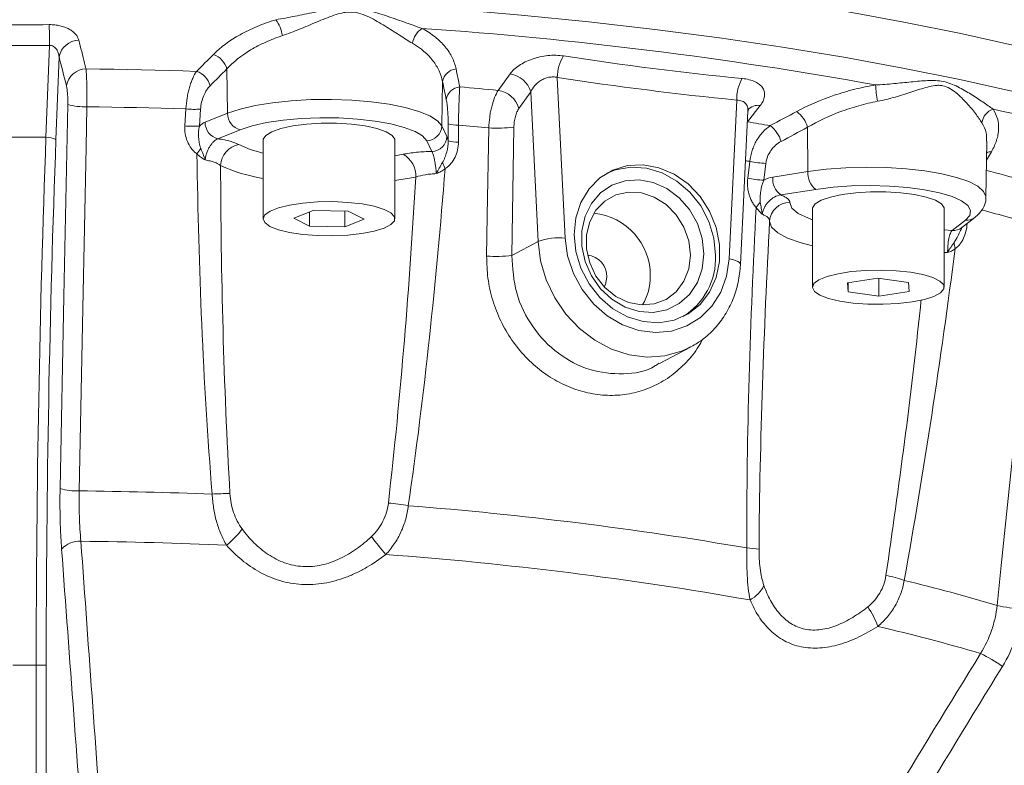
# Model space of a CAD drawing. Header units: millimetres. Extents: x 68 to 359, y -273 to 657.
# Tile 7 of 13: x 213 to 310, y 8 to 81. Entities that reach past the tile are written whole.
import ezdxf

# ---------------------------------------------------------------- set-up
doc = ezdxf.new("R2010")
doc.units = ezdxf.units.MM

msp = doc.modelspace()

# ---------------------------------------------------------------- linework, layer by layer
at = {"color": 7, "linetype": 'Continuous', "lineweight": 15}
for p, q in [((215.477, 69.629), (215.816, 78.669)), ((216.767, 77.562), (216.461, 69.421)), ((233.298, 76.358), (233.363, 72.004)), ((260.047, 74.249), (261.215, 75.872)), ((254.56, 75.102), (254.482, 70.757)), ((265.866, 75.527), (266.633, 59.715)), ((263.247, 74.097), (262.079, 72.474)), ((263.961, 59.375), (263.247, 74.097)), ((282.789, 57.676), (283.555, 73.294)), ((229.156, 70.757), (229.272, 72.424)), ((230.711, 72.406), (230.593, 70.739)), ((231.157, 71.12), (233.363, 72.004)), ((283.91, 57.112), (284.65, 72.205)), ((255.114, 69.29), (255.111, 70.965)), ((256.12, 70.838), (256.123, 69.164)), ((234.623, 70.37), (232.417, 69.486)), ((254.482, 70.757), (254.987, 69.712)), ((261.587, 70.634), (261.38, 58.006)), ((290.524, 70.619), (290.565, 66.259)), ((215.477, 69.629), (211.236, 69.629)), ((236.863, 69.342), (236.863, 61.614)), ((249.863, 61.614), (249.863, 69.342)), ((253.499, 68.241), (252.994, 69.285)), ((308.1, 63.7), (308.201, 69.258)), ((284.624, 65.612), (284.832, 67.26)), ((286.413, 67.063), (286.205, 65.415)), ((287.095, 65.711), (290.565, 66.259)), ((291.347, 64.505), (287.877, 63.956)), ((241.811, 62.416), (239.905, 61.667)), ((241.456, 62.277), (241.456, 60.866)), ((245.269, 62.363), (241.811, 62.416)), ((244.914, 62.368), (244.914, 60.813)), ((246.821, 61.561), (245.269, 62.363)), ((290.997, 62.597), (290.997, 54.869)), ((303.997, 54.869), (303.997, 62.597)), ((239.905, 61.667), (241.456, 60.866)), ((244.914, 60.813), (246.821, 61.561)), ((304.783, 60.466), (306.079, 61.464)), ((305.699, 60.727), (306.994, 61.724)), ((241.456, 60.866), (244.914, 60.813)), ((261.38, 58.006), (263.961, 59.375)), ((297.443, 55.766), (294.47, 55.305)), ((294.47, 55.305), (294.524, 54.409)), ((294.524, 55.314), (294.524, 54.409)), ((300.469, 55.33), (297.443, 55.766)), ((297.551, 55.75), (297.551, 53.973)), ((300.524, 54.433), (300.469, 55.33)), ((294.524, 54.409), (297.551, 53.973)), ((297.551, 53.973), (300.524, 54.433)), ((275.933, 47.346), (278.99, 48.969)), ((278.99, 48.969), (278.637, 48.791)), ((214.516, 17.651), (212.194, 17.651)), ((214.51, -184.534), (214.516, 17.651)), ((215.501, 17.651), (214.516, 17.651)), ((215.501, 17.651), (215.494, -184.534))]:
    msp.add_line(p, q, dxfattribs=at)
at = {"color": 8, "linetype": 'Continuous', "lineweight": 15}
for p, q in [((285.856, 72.762), (284.599, 71.159)), ((249.863, 67.803), (250.674, 67.956)), ((308.642, 68.216), (308.167, 67.394)), ((306.251, 61.152), (306.25, 61.148)), ((303.997, 60.517), (304.783, 60.466))]:
    msp.add_line(p, q, dxfattribs=at)
at = {"color": 7, "linetype": 'Continuous', "lineweight": 15, "flags": 128}
for points in [[(206.199, 88.344), (213.339, 88.389), (220.478, 88.344), (227.6, 88.208), (234.688, 87.982), (241.724, 87.666), (248.692, 87.261), (255.575, 86.768), (262.356, 86.188), (269.019, 85.523), (275.548, 84.774), (281.927, 83.943), (288.141, 83.032), (294.174, 82.043), (300.013, 80.978), (305.643, 79.841), (311.051, 78.634)], [(215.804, 80.723), (215.805, 80.538), (215.806, 80.323), (215.807, 80.081), (215.809, 79.817), (215.81, 79.539), (215.812, 79.25), (215.814, 78.958), (215.816, 78.669)], [(219.422, 76.367), (220.788, 76.349), (222.154, 76.328), (223.518, 76.303), (224.882, 76.275), (226.244, 76.243), (227.605, 76.207), (228.965, 76.168), (230.323, 76.125)], [(216.867, 35.045), (217.25, 53.953), (217.441, 63.408), (217.632, 72.862)], [(233.363, 72.004), (234.596, 72.415), (236.086, 72.764), (237.787, 73.04), (239.648, 73.236), (241.612, 73.346), (243.62, 73.365), (245.61, 73.294), (247.522, 73.135), (249.299, 72.892), (250.885, 72.573), (252.233, 72.187), (253.302, 71.747), (254.059, 71.265), (254.482, 70.757)], [(219.51, 72.636), (219.43, 68.663), (219.112, 52.77), (218.752, 34.819)], [(219.51, 72.636), (220.733, 72.62), (221.956, 72.601), (223.178, 72.578), (224.399, 72.553), (225.619, 72.526), (226.838, 72.495), (228.056, 72.461), (229.272, 72.424)], [(252.994, 69.285), (252.585, 69.76), (251.841, 70.208), (250.787, 70.611), (249.46, 70.956), (247.908, 71.232), (246.184, 71.427), (244.349, 71.535), (242.469, 71.553), (240.609, 71.479), (238.834, 71.317), (237.208, 71.072), (235.788, 70.753), (234.623, 70.37)], [(249.863, 69.342), (249.852, 69.44), (249.59, 69.824), (248.992, 70.183), (248.091, 70.496), (246.935, 70.747), (245.586, 70.923), (244.117, 71.013), (242.608, 71.013), (241.14, 70.923), (239.791, 70.747), (238.635, 70.496), (237.734, 70.183), (237.136, 69.824), (236.874, 69.44), (236.863, 69.342)], [(258.896, 57.937), (258.963, 61.912), (259.109, 70.565)], [(267.52, 60.058), (267.689, 58.376), (268.185, 56.73), (268.987, 55.197), (270.056, 53.848), (271.343, 52.748), (272.787, 51.947), (274.322, 51.483), (275.874, 51.378), (277.372, 51.636), (278.746, 52.245), (279.931, 53.177), (280.872, 54.389), (281.525, 55.823), (281.859, 57.413), (281.859, 59.084), (281.525, 60.758), (280.872, 62.357), (279.931, 63.806), (278.746, 65.037), (277.372, 65.993), (275.874, 66.629), (274.322, 66.916), (272.787, 66.839), (271.343, 66.403), (270.056, 65.628), (268.987, 64.549), (268.185, 63.219), (267.689, 61.698), (267.52, 60.058)], [(270.744, 66.096), (271.611, 66.432), (273.109, 66.69), (274.662, 66.585), (276.196, 66.121), (277.64, 65.32), (278.927, 64.22), (279.997, 62.872), (280.798, 61.339), (281.295, 59.693), (281.463, 58.01)], [(280.312, 58.155), (280.15, 56.679), (279.67, 55.323), (278.899, 54.161), (277.879, 53.256), (276.665, 52.656), (275.321, 52.393), (273.921, 52.482), (272.54, 52.918), (271.252, 53.678), (270.128, 54.72), (269.226, 55.988), (268.597, 57.414), (268.273, 58.922), (268.273, 60.429), (268.597, 61.854), (269.226, 63.122), (270.128, 64.162), (271.252, 64.92), (272.54, 65.355), (273.921, 65.442), (275.321, 65.178), (276.665, 64.576), (277.879, 63.669), (278.899, 62.506), (279.67, 61.15), (280.15, 59.673), (280.312, 58.155)], [(278.975, 58.036), (278.814, 56.683), (278.339, 55.455), (277.582, 54.43), (276.589, 53.672), (275.423, 53.23), (274.157, 53.13), (272.871, 53.38), (271.645, 53.962), (270.557, 54.842), (269.675, 55.963), (269.054, 57.255), (268.733, 58.637), (268.733, 60.022), (269.054, 61.322), (269.675, 62.458), (270.557, 63.356), (271.645, 63.961), (272.871, 64.234), (274.157, 64.159), (275.423, 63.739), (276.589, 63.002), (277.582, 61.994), (278.339, 60.778), (278.814, 59.431), (278.975, 58.036)], [(303.997, 62.597), (303.986, 62.694), (303.724, 63.079), (303.126, 63.438), (302.225, 63.751), (301.069, 64.002), (299.72, 64.177), (298.251, 64.268), (296.742, 64.268), (295.274, 64.177), (293.925, 64.002), (292.769, 63.751), (291.868, 63.438), (291.27, 63.079), (291.008, 62.694), (290.997, 62.597)], [(306.079, 61.464), (306.508, 61.938), (306.587, 62.425), (306.314, 62.907), (305.698, 63.367), (304.76, 63.789), (303.534, 64.158), (302.063, 64.462), (300.398, 64.689), (298.599, 64.832), (296.729, 64.885), (294.853, 64.847), (293.037, 64.718), (291.347, 64.505)], [(243.747, 63.294), (242.24, 63.271), (240.794, 63.16), (239.486, 62.965), (238.388, 62.697), (237.557, 62.371), (237.039, 62.004), (236.863, 61.616), (237.037, 61.228), (237.551, 60.861), (238.379, 60.534), (239.476, 60.266), (240.782, 60.07), (242.228, 59.958), (243.734, 59.935), (245.221, 60.002), (246.607, 60.157), (247.819, 60.39), (248.79, 60.689), (249.469, 61.037), (249.818, 61.417), (249.82, 61.808), (249.473, 62.188), (248.797, 62.537), (247.828, 62.837), (246.618, 63.07), (245.233, 63.226), (243.747, 63.294)], [(309.203, 23.541), (309.614, 27.473), (311.255, 43.201), (313.109, 60.966)], [(266.633, 59.715), (266.883, 57.947), (267.453, 56.228), (268.319, 54.629), (269.447, 53.214), (270.789, 52.042), (272.292, 51.16), (273.893, 50.605), (275.528, 50.398), (277.13, 50.55), (278.633, 51.052), (279.975, 51.885), (281.102, 53.015), (281.969, 54.396), (282.539, 55.971), (282.789, 57.676)], [(300.658, 56.339), (299.263, 56.488), (297.773, 56.55), (296.268, 56.521), (294.829, 56.403), (293.534, 56.203), (292.453, 55.93), (291.643, 55.601), (291.149, 55.232), (290.998, 54.843), (291.196, 54.456), (291.735, 54.091), (292.583, 53.768), (293.697, 53.504), (295.016, 53.314), (296.468, 53.208), (297.976, 53.191), (299.458, 53.265), (300.834, 53.426), (302.031, 53.664), (302.983, 53.967), (303.639, 54.319), (303.964, 54.7), (303.94, 55.091), (303.569, 55.469), (302.871, 55.816), (301.883, 56.111), (300.658, 56.339)], [(270.745, 55.865), (270.608, 55.143), (270.492, 54.909)]]:
    msp.add_lwpolyline(points, dxfattribs=at)
at = {"color": 8, "linetype": 'Continuous', "lineweight": 15, "flags": 128}
for points in [[(206.207, 83.809), (213.339, 83.854), (220.47, 83.809), (227.584, 83.673), (234.664, 83.447), (241.693, 83.131), (248.653, 82.727), (255.528, 82.234), (262.302, 81.655), (268.957, 80.991), (275.479, 80.242), (281.85, 79.412), (288.057, 78.502), (294.084, 77.514), (299.916, 76.451), (305.54, 75.315), (310.942, 74.109)], [(234.485, 68.912), (235.585, 68.444), (236.863, 68.08)], [(290.565, 66.259), (292.364, 66.491), (294.291, 66.638), (296.287, 66.696), (298.293, 66.664), (300.246, 66.542), (302.087, 66.334), (303.761, 66.046), (305.217, 65.688), (306.41, 65.269), (307.304, 64.804), (307.872, 64.305), (308.097, 63.788), (308.1, 63.707)], [(251.922, 65.722), (250.035, 65.398), (249.863, 65.374)], [(288.778, 63.206), (288.985, 62.661), (289.606, 62.138), (290.617, 61.657), (290.997, 61.521)], [(290.997, 58.936), (289.889, 59.226), (288.559, 59.7), (287.579, 60.228), (286.98, 60.793), (286.781, 61.377)], [(278.637, 48.791), (278.104, 48.563), (276.452, 48.109), (274.716, 47.991), (272.952, 48.214), (271.216, 48.77), (269.564, 49.641), (268.047, 50.8), (266.715, 52.211), (265.609, 53.827), (264.765, 55.598), (264.21, 57.467), (263.961, 59.375)], [(282.789, 57.676), (283.122, 57.603), (283.409, 57.515), (283.638, 57.415), (283.801, 57.308), (283.892, 57.196), (283.91, 57.112)]]:
    msp.add_lwpolyline(points, dxfattribs=at)
at = {"color": 7, "linetype": 'Continuous', "lineweight": 15}
for centre, radius, start, end in [((276.741, -67.198), 154.879, 66.02545, 78.0216), ((234.921, 78.986), 3.907, 9.68099, 34.68756), ((253.706, 78.556), 2.137, 122.56003, 171.13096), ((223.925, -331.364), 412.716, 79.76843, 86.02208), ((218.792, 77.132), 2.07, 92.26258, 168.00246), ((231.35, 75.861), 2.01, 14.32008, 72.08343), ((269.743, 75.54), 3.877, 147.14469, 180.19571), ((219.508, 74.299), 2.07, 92.37179, 168.02588), ((229.7, 74.215), 2.009, 14.25837, 71.94409), ((256.028, 74.882), 1.484, 95.33859, 171.48371), ((260.843, 73.395), 2.505, 16.28983, 81.4527), ((287.254, 73.494), 3.704, 148.65654, 183.1043), ((306.219, 75.023), 8.987, 181.49806, 191.88147), ((256.391, 73.117), 1.484, 95.50444, 171.53469), ((217.928, -368.027), 444.276, 84.55999, 85.05185), ((259.674, 71.771), 2.505, 16.28794, 81.42838), ((219.297, 78.777), 6.145, 254.28697, 271.9914), ((230.096, 80.619), 8.236, 264.26254, 274.2802), ((235.026, 71.983), 1.662, 179.26969, 255.98935), ((287.627, 69.78), 3.016, 16.15676, 52.59811), ((309.322, 70.86), 1.628, 108.72446, 173.26299), ((276.744, -79.021), 154.778, 65.99156, 78.04689), ((232.82, 71.099), 1.662, 179.26969, 255.98935), ((255.995, 73.935), 3.099, 253.42096, 272.31799), ((217.941, -362.168), 434.686, 84.56551, 84.9611), ((232.688, -252.399), 327.686, 80.4855, 80.88616), ((229.978, 78.951), 8.235, 264.26617, 274.27802), ((252.955, 70.812), 1.527, 271.43824, 357.93215), ((260.008, 82.717), 12.185, 265.76854, 277.44331), ((285.016, 68.387), 3.016, 16.09581, 52.47849), ((215.593, 67.745), 1.887, 62.60998, 93.5417), ((234.849, 66.777), 2.166, 99.65828, 177.84779), ((253.461, 69.768), 1.527, 271.43824, 357.93215), ((255.998, 72.259), 3.097, 253.42088, 272.31424), ((258.038, 49.65), 33.216, 145.32824, 146.46602), ((249.502, 65.835), 2.423, 357.3074, 61.0817), ((258.447, 68.5), 4.129, 199.26554, 208.1108), ((286.655, 75.462), 8.402, 257.46937, 268.35406), ((292.558, 66.096), 2, 175.31648, 232.72362), ((286.446, 73.816), 8.404, 257.47466, 268.3512), ((289.088, 65.547), 2, 175.31648, 232.72362), ((288.531, 60.631), 3.723, 135.62778, 145.59861), ((288.746, 61.237), 1.97, 89.05898, 175.92736), ((268.874, 56.024), 6.156, 359.24582, 84.47731), ((266.042, 53.685), 6.059, 84.40416, 110.08927), ((306.787, 59.255), 1.809, 178.87431, 198.30328), ((259.802, 70.119), 12.215, 265.74859, 277.42578), ((268.61, 55.911), 2.135, 358.77311, 83.99804), ((274.669, 57.757), 6.798, 301.67622, 2.13111), ((269.786, 55.868), 5.245, 328.47285, 0.81582), ((218.536, 40.988), 6.174, 254.31775, 272.01095), ((213.432, -449.471), 484.318, 87.81999, 89.37058), ((233.261, 14.642), 19.905, 88.99571, 94.05134), ((247.585, 14.22), 19.471, 79.36049, 85.20379), ((222.773, -330.48), 364.943, 80.2549, 85.53561), ((228.948, 35.157), 7.135, 307.22876, 325.11538), ((279.818, 54.417), 40.269, 216.7499, 219.96961), ((218.778, 27.459), 2.402, 86.73441, 137.18772), ((213.455, -445.854), 475.743, 87.61355, 89.34244), ((284.346, 21.663), 7.537, 79.33097, 88.48344), ((222.58, -329.343), 358.863, 80.00558, 85.78493), ((296.317, 15.875), 10.787, 69.79824, 79.66082), ((283.244, 26.984), 3.329, 299.07096, 333.59469), ((257.446, -151.11), 182.159, 73.49299, 76.47659), ((289.176, 18.402), 8.823, 20.39432, 34.44566), ((311.831, 34.279), 11.055, 256.24862, 269.12166), ((255.771, -156.845), 183.127, 73.57059, 76.84562), ((301.064, 5.288), 14.999, 54.72514, 64.31512)]:
    msp.add_arc(centre, radius, start, end, dxfattribs=at)
at = {"color": 8, "linetype": 'Continuous', "lineweight": 15}
for centre, radius, start, end in [((285.627, 71.484), 1.299, 79.82858, 140.17143), ((308.68, 66.922), 1.295, 91.6869, 112.71321), ((232.523, -248.606), 320.168, 80.59686, 80.67317), ((239.06, 80.329), 14.904, 244.66985, 261.52027), ((261.796, -116.272), 188.423, 73.53729, 75.75887), ((261.976, -112.397), 180.747, 73.56651, 75.34502), ((306.204, 62.762), 1.304, 264.49043, 307.3261), ((304.909, 61.764), 1.304, 264.49073, 307.28977)]:
    msp.add_arc(centre, radius, start, end, dxfattribs=at)
at = {"color": 7, "linetype": 'Continuous', "lineweight": 15}
for centre, major_axis, ratio in [((258.392, 17.649), (0.008, 250), 0.175501), ((259.376, 17.649), (0.008, 249), 0.176207)]:
    msp.add_ellipse(centre, major_axis=major_axis, ratio=ratio, start_param=1.361357, end_param=1.570796, dxfattribs=at)
for points, knots in [([(238.134, 81.209), (238.763, 81.311), (239.39, 81.431), (240.645, 81.679), (241.274, 81.809), (242.526, 82.058), (243.148, 82.178), (244.083, 82.314), (244.395, 82.352), (245.023, 82.396), (245.339, 82.402), (246.278, 82.347), (246.896, 82.215), (248.094, 81.888), (248.679, 81.697), (249.829, 81.306), (250.394, 81.105), (251.497, 80.716), (252.034, 80.528), (252.556, 80.357)], [0, 0, 0, 0, 0.125, 0.125, 0.25, 0.25, 0.375, 0.375, 0.4375, 0.4375, 0.5, 0.5, 0.625, 0.625, 0.75, 0.75, 0.875, 0.875, 1, 1, 1, 1]), ([(251.594, 78.885), (251.183, 79.128), (250.752, 79.403), (249.844, 79.983), (249.367, 80.29), (248.385, 80.891), (247.879, 81.19), (247.073, 81.579), (246.796, 81.7), (246.218, 81.886), (245.923, 81.948), (245.47, 81.971), (245.317, 81.967), (245.011, 81.939), (244.861, 81.915), (244.417, 81.824), (244.129, 81.737), (243.272, 81.446), (242.711, 81.212), (241.863, 80.856), (241.579, 80.735), (241.014, 80.498), (240.733, 80.381), (239.892, 80.041), (239.333, 79.826), (238.772, 79.643)], [0, 0, 0, 0, 0.125, 0.125, 0.25, 0.25, 0.375, 0.375, 0.4375, 0.4375, 0.5, 0.5, 0.53125, 0.53125, 0.5625, 0.5625, 0.625, 0.625, 0.75, 0.75, 0.8125, 0.8125, 0.875, 0.875, 1, 1, 1, 1]), ([(215.804, 80.723), (215.986, 80.724), (216.165, 80.715), (216.516, 80.677), (216.691, 80.648), (217.025, 80.572), (217.183, 80.525), (217.484, 80.414), (217.627, 80.35), (217.886, 80.209), (218.004, 80.133), (218.217, 79.968), (218.311, 79.879), (218.551, 79.605), (218.658, 79.406), (218.71, 79.201)], [0, 0, 0, 0, 0.125, 0.125, 0.25, 0.25, 0.375, 0.375, 0.5, 0.5, 0.625, 0.625, 0.75, 0.75, 1, 1, 1, 1]), ([(231.968, 77.773), (232.69, 78.497), (233.571, 79.151), (234.876, 79.882), (235.148, 80.024), (235.705, 80.294), (235.991, 80.423), (236.871, 80.792), (237.487, 81.013), (238.134, 81.209)], [0, 0, 0, 0, 0.5, 0.5, 0.625, 0.625, 0.75, 0.75, 1, 1, 1, 1]), ([(238.772, 79.643), (238.196, 79.454), (237.647, 79.241), (236.865, 78.887), (236.611, 78.763), (236.116, 78.504), (235.874, 78.368), (234.716, 77.67), (233.936, 77.046), (233.298, 76.358)], [0, 0, 0, 0, 0.25, 0.25, 0.375, 0.375, 0.5, 0.5, 1, 1, 1, 1]), ([(252.556, 80.357), (253.026, 80.095), (253.447, 79.813), (254.196, 79.211), (254.525, 78.891), (254.948, 78.381), (255.077, 78.206), (255.308, 77.852), (255.411, 77.672), (255.681, 77.124), (255.811, 76.748), (255.889, 76.36)], [0, 0, 0, 0, 0.25, 0.25, 0.5, 0.5, 0.625, 0.625, 0.75, 0.75, 1, 1, 1, 1]), ([(216.767, 77.562), (216.755, 77.692), (216.731, 77.821), (216.652, 78.069), (216.597, 78.19), (216.447, 78.407), (216.351, 78.506), (216.108, 78.646), (215.962, 78.682), (215.816, 78.669)], [0, 0, 0, 0, 0.25, 0.25, 0.5, 0.5, 0.75, 0.75, 1, 1, 1, 1]), ([(218.71, 79.201), (218.9, 78.446), (219.089, 77.691), (219.279, 76.937), (219.327, 76.747), (219.374, 76.557), (219.422, 76.367)], [0, 0, 0, 0, 0.004, 0.004, 0.004, 0.005007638, 0.005007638, 0.005007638, 0.005007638]), ([(254.56, 75.102), (254.489, 75.469), (254.375, 75.825), (254.135, 76.344), (254.044, 76.514), (253.839, 76.849), (253.724, 77.015), (253.097, 77.819), (252.434, 78.39), (251.594, 78.885)], [0, 0, 0, 0, 0.25, 0.25, 0.375, 0.375, 0.5, 0.5, 1, 1, 1, 1]), ([(261.215, 75.872), (261.322, 76.021), (261.448, 76.164), (261.742, 76.439), (261.91, 76.573), (262.282, 76.824), (262.483, 76.941), (262.916, 77.153), (263.151, 77.251), (263.638, 77.42), (263.89, 77.49), (264.408, 77.604), (264.677, 77.647), (265.206, 77.701), (265.469, 77.712), (265.99, 77.702), (266.244, 77.68), (266.487, 77.643)], [0, 0, 0, 0, 0.125, 0.125, 0.25, 0.25, 0.375, 0.375, 0.5, 0.5, 0.625, 0.625, 0.75, 0.75, 0.875, 0.875, 1, 1, 1, 1]), ([(219.422, 76.367), (219.44, 76.16), (219.456, 75.919), (219.476, 75.506), (219.483, 75.359), (219.493, 75.055), (219.498, 74.898), (219.509, 74.411), (219.514, 74.061), (219.517, 73.356), (219.515, 72.995), (219.51, 72.636)], [0, 0, 0, 0, 0.25, 0.25, 0.375, 0.375, 0.5, 0.5, 0.75, 0.75, 1, 1, 1, 1]), ([(229.272, 72.424), (229.291, 72.788), (229.329, 73.148), (229.416, 73.682), (229.45, 73.859), (229.526, 74.201), (229.568, 74.367), (229.66, 74.69), (229.711, 74.847), (229.818, 75.146), (229.874, 75.287), (230.053, 75.688), (230.184, 75.927), (230.323, 76.125)], [0, 0, 0, 0, 0.25, 0.25, 0.375, 0.375, 0.5, 0.5, 0.625, 0.625, 0.75, 0.75, 1, 1, 1, 1]), ([(217.632, 72.862), (217.636, 73.042), (217.635, 73.224), (217.625, 73.578), (217.616, 73.753), (217.59, 74.078), (217.573, 74.232), (217.532, 74.506), (217.509, 74.626), (217.483, 74.729)], [0, 0, 0, 0, 0.25, 0.25, 0.5, 0.5, 0.75, 0.75, 1, 1, 1, 1]), ([(231.647, 74.71), (231.527, 74.591), (231.412, 74.447), (231.203, 74.121), (231.106, 73.936), (230.939, 73.536), (230.869, 73.32), (230.762, 72.869), (230.727, 72.639), (230.711, 72.406)], [0, 0, 0, 0, 0.25, 0.25, 0.5, 0.5, 0.75, 0.75, 1, 1, 1, 1]), ([(265.866, 75.527), (265.737, 75.557), (265.601, 75.574), (265.321, 75.577), (265.182, 75.564), (264.901, 75.511), (264.761, 75.47), (264.497, 75.367), (264.372, 75.305), (264.132, 75.161), (264.021, 75.081), (263.818, 74.909), (263.725, 74.817), (263.471, 74.524), (263.341, 74.316), (263.247, 74.097)], [0, 0, 0, 0, 0.125, 0.125, 0.25, 0.25, 0.375, 0.375, 0.5, 0.5, 0.625, 0.625, 0.75, 0.75, 1, 1, 1, 1]), ([(284.09, 75.421), (284.333, 75.397), (284.559, 75.358), (284.981, 75.25), (285.178, 75.18), (285.524, 75.017), (285.675, 74.923), (285.932, 74.71), (286.036, 74.593), (286.191, 74.345), (286.244, 74.211), (286.298, 73.935), (286.3, 73.793), (286.254, 73.502), (286.206, 73.353), (286.065, 73.056), (285.972, 72.909), (285.856, 72.762)], [0, 0, 0, 0, 0.125, 0.125, 0.25, 0.25, 0.375, 0.375, 0.5, 0.5, 0.625, 0.625, 0.75, 0.75, 0.875, 0.875, 1, 1, 1, 1]), ([(289.459, 72.176), (290.602, 72.789), (291.832, 73.319), (293.482, 73.875), (293.818, 73.981), (294.492, 74.179), (294.83, 74.271), (295.852, 74.528), (296.539, 74.672), (297.234, 74.788)], [0, 0, 0, 0, 0.5, 0.5, 0.625, 0.625, 0.75, 0.75, 1, 1, 1, 1]), ([(297.234, 74.788), (297.847, 74.817), (298.442, 74.864), (299.605, 74.97), (300.174, 75.029), (301.281, 75.138), (301.819, 75.19), (302.608, 75.224), (302.869, 75.228), (303.386, 75.205), (303.643, 75.177), (304.396, 75.022), (304.878, 74.825), (305.787, 74.374), (306.217, 74.122), (307.035, 73.616), (307.424, 73.358), (308.151, 72.861), (308.49, 72.621), (308.8, 72.401)], [0, 0, 0, 0, 0.125, 0.125, 0.25, 0.25, 0.375, 0.375, 0.4375, 0.4375, 0.5, 0.5, 0.625, 0.625, 0.75, 0.75, 0.875, 0.875, 1, 1, 1, 1]), ([(307.706, 71.051), (307.53, 71.328), (307.316, 71.641), (306.815, 72.305), (306.528, 72.657), (305.893, 73.353), (305.546, 73.702), (304.961, 74.174), (304.754, 74.323), (304.312, 74.569), (304.082, 74.662), (303.718, 74.734), (303.593, 74.746), (303.342, 74.751), (303.217, 74.744), (302.844, 74.7), (302.597, 74.645), (301.848, 74.449), (301.339, 74.278), (300.544, 74.019), (300.274, 73.932), (299.726, 73.76), (299.449, 73.676), (298.605, 73.435), (298.026, 73.288), (297.424, 73.173)], [0, 0, 0, 0, 0.125, 0.125, 0.25, 0.25, 0.375, 0.375, 0.4375, 0.4375, 0.5, 0.5, 0.53125, 0.53125, 0.5625, 0.5625, 0.625, 0.625, 0.75, 0.75, 0.8125, 0.8125, 0.875, 0.875, 1, 1, 1, 1]), ([(256.249, 74.594), (256.236, 74.387), (256.224, 74.146), (256.205, 73.734), (256.199, 73.587), (256.186, 73.282), (256.181, 73.124), (256.169, 72.798), (256.164, 72.63), (256.153, 72.282), (256.148, 72.103), (256.134, 71.566), (256.127, 71.204), (256.12, 70.838)], [0, 0, 0, 0, 0.25, 0.25, 0.375, 0.375, 0.5, 0.5, 0.625, 0.625, 0.75, 0.75, 1, 1, 1, 1]), ([(259.109, 70.565), (259.121, 70.923), (259.152, 71.278), (259.225, 71.805), (259.254, 71.981), (259.32, 72.32), (259.357, 72.485), (259.48, 72.967), (259.578, 73.272), (259.796, 73.809), (259.917, 74.048), (260.047, 74.249)], [0, 0, 0, 0, 0.25, 0.25, 0.375, 0.375, 0.5, 0.5, 0.75, 0.75, 1, 1, 1, 1]), ([(255.111, 70.965), (255.11, 71.2), (255.105, 71.431), (255.091, 71.774), (255.085, 71.888), (255.072, 72.108), (255.065, 72.214), (255.04, 72.522), (255.02, 72.715), (254.975, 73.057), (254.95, 73.207), (254.924, 73.335)], [0, 0, 0, 0, 0.25, 0.25, 0.375, 0.375, 0.5, 0.5, 0.75, 0.75, 1, 1, 1, 1]), ([(297.424, 73.173), (296.804, 73.055), (296.192, 72.91), (295.284, 72.657), (294.983, 72.566), (294.385, 72.371), (294.086, 72.267), (292.623, 71.723), (291.534, 71.21), (290.524, 70.619)], [0, 0, 0, 0, 0.25, 0.25, 0.375, 0.375, 0.5, 0.5, 1, 1, 1, 1]), ([(262.079, 72.474), (262.007, 72.374), (261.941, 72.256), (261.823, 71.988), (261.771, 71.836), (261.685, 71.515), (261.651, 71.343), (261.603, 70.991), (261.59, 70.814), (261.587, 70.634)], [0, 0, 0, 0, 0.25, 0.25, 0.5, 0.5, 0.75, 0.75, 1, 1, 1, 1]), ([(284.664, 72.193), (284.669, 72.265), (284.677, 72.389), (284.674, 72.373), (284.673, 72.366)], [0, 0, 0, 0, 0.582711, 1, 1, 1, 1]), ([(308.8, 72.401), (309.001, 72.1), (309.145, 71.784), (309.327, 71.127), (309.365, 70.785), (309.343, 70.252), (309.322, 70.07), (309.254, 69.707), (309.207, 69.524), (309.03, 68.97), (308.861, 68.596), (308.642, 68.216)], [0, 0, 0, 0, 0.25, 0.25, 0.5, 0.5, 0.625, 0.625, 0.75, 0.75, 1, 1, 1, 1]), ([(230.351, 68), (230.241, 68.074), (230.142, 68.159), (229.958, 68.343), (229.873, 68.442), (229.637, 68.756), (229.507, 68.986), (229.305, 69.468), (229.233, 69.722), (229.15, 70.234), (229.137, 70.496), (229.156, 70.757)], [0, 0, 0, 0, 0.125, 0.125, 0.25, 0.25, 0.5, 0.5, 0.75, 0.75, 1, 1, 1, 1]), ([(230.593, 70.739), (230.503, 70.373), (230.487, 69.998), (230.525, 69.447), (230.548, 69.264), (230.597, 68.991), (230.615, 68.901), (230.66, 68.722), (230.685, 68.633), (230.721, 68.546)], [0, 0, 0, 0, 0.5, 0.5, 0.75, 0.75, 0.875, 0.875, 1, 1, 1, 1]), ([(284.832, 67.26), (284.871, 67.62), (284.948, 67.973), (285.119, 68.492), (285.185, 68.663), (285.332, 68.992), (285.413, 69.151), (285.591, 69.457), (285.688, 69.606), (285.893, 69.886), (286.001, 70.018), (286.341, 70.388), (286.591, 70.604), (286.853, 70.779)], [0, 0, 0, 0, 0.25, 0.25, 0.375, 0.375, 0.5, 0.5, 0.625, 0.625, 0.75, 0.75, 1, 1, 1, 1]), ([(232.417, 69.486), (232.276, 69.435), (232.137, 69.343), (231.934, 69.148), (231.868, 69.076), (231.742, 68.915), (231.68, 68.826), (231.565, 68.637), (231.511, 68.537), (231.41, 68.328), (231.364, 68.217), (231.284, 67.991), (231.25, 67.876), (231.197, 67.641), (231.179, 67.52), (231.171, 67.399)], [0, 0, 0, 0, 0.25, 0.25, 0.375, 0.375, 0.5, 0.5, 0.625, 0.625, 0.75, 0.75, 0.875, 0.875, 1, 1, 1, 1]), ([(232.417, 69.486), (232.641, 69.453), (232.853, 69.416), (233.255, 69.334), (233.445, 69.289), (233.973, 69.142), (234.262, 69.033), (234.485, 68.912)], [0, 0, 0, 0, 0.25, 0.25, 0.5, 0.5, 1, 1, 1, 1]), ([(254.549, 67.138), (254.599, 67.22), (254.64, 67.305), (254.717, 67.478), (254.753, 67.565), (254.856, 67.828), (254.917, 68.006), (255.069, 68.546), (255.13, 68.918), (255.114, 69.29)], [0, 0, 0, 0, 0.125, 0.125, 0.25, 0.25, 0.5, 0.5, 1, 1, 1, 1]), ([(256.123, 69.164), (256.124, 68.902), (256.095, 68.645), (255.983, 68.143), (255.897, 67.897), (255.674, 67.442), (255.536, 67.228), (255.29, 66.941), (255.203, 66.853), (255.015, 66.69), (254.915, 66.617), (254.805, 66.555)], [0, 0, 0, 0, 0.25, 0.25, 0.5, 0.5, 0.75, 0.75, 0.875, 0.875, 1, 1, 1, 1]), ([(287.914, 69.223), (287.724, 69.122), (287.542, 68.996), (287.209, 68.702), (287.054, 68.532), (286.788, 68.157), (286.675, 67.952), (286.501, 67.517), (286.443, 67.294), (286.413, 67.063)], [0, 0, 0, 0, 0.25, 0.25, 0.5, 0.5, 0.75, 0.75, 1, 1, 1, 1]), ([(231.855, 34.497), (231.395, 40.076), (231.066, 45.657), (230.582, 56.825), (230.43, 62.411), (230.351, 68)], [0, 0, 0, 0, 0.5, 0.5, 1, 1, 1, 1]), ([(230.351, 68), (230.473, 67.877), (230.604, 67.767), (230.883, 67.567), (231.028, 67.48), (231.171, 67.399)], [0, 0, 0, 0, 0.5, 0.5, 1, 1, 1, 1]), ([(230.721, 68.546), (230.798, 68.357), (230.876, 68.169), (231.024, 67.787), (231.095, 67.593), (231.171, 67.399)], [0, 0, 0, 0, 0.5, 0.5, 1, 1, 1, 1]), ([(250.674, 67.956), (251.078, 68.04), (251.521, 68.106), (252.242, 68.179), (252.49, 68.198), (252.99, 68.227), (253.243, 68.236), (253.499, 68.241)], [0, 0, 0, 0, 0.5, 0.5, 0.75, 0.75, 1, 1, 1, 1]), ([(253.932, 66.054), (253.931, 66.176), (253.924, 66.298), (253.902, 66.538), (253.887, 66.656), (253.853, 66.888), (253.833, 67.003), (253.793, 67.221), (253.773, 67.325), (253.73, 67.524), (253.709, 67.617), (253.667, 67.788), (253.645, 67.866), (253.582, 68.076), (253.54, 68.178), (253.499, 68.241)], [0, 0, 0, 0, 0.125, 0.125, 0.25, 0.25, 0.375, 0.375, 0.5, 0.5, 0.625, 0.625, 0.75, 0.75, 1, 1, 1, 1]), ([(232.684, 66.858), (232.606, 66.917), (232.515, 66.973), (232.308, 67.079), (232.19, 67.129), (231.932, 67.222), (231.793, 67.264), (231.496, 67.338), (231.336, 67.371), (231.171, 67.399)], [0, 0, 0, 0, 0.25, 0.25, 0.5, 0.5, 0.75, 0.75, 1, 1, 1, 1]), ([(254.549, 67.138), (254.441, 66.96), (254.331, 66.783), (254.123, 66.422), (254.026, 66.238), (253.932, 66.054)], [0, 0, 0, 0, 0.5, 0.5, 1, 1, 1, 1]), ([(232.684, 66.858), (232.701, 61.473), (232.776, 56.087), (233.07, 45.316), (233.288, 39.93), (233.61, 34.544)], [0, 0, 0, 0, 0.5, 0.5, 1, 1, 1, 1]), ([(254.805, 66.555), (254.365, 60.997), (253.856, 55.449), (252.666, 44.38), (251.986, 38.859), (251.18, 33.356)], [0, 0, 0, 0, 0.5, 0.5, 1, 1, 1, 1]), ([(253.932, 66.054), (253.75, 66.047), (253.568, 66.034), (253.212, 65.998), (253.037, 65.975), (252.521, 65.889), (252.205, 65.814), (251.922, 65.722)], [0, 0, 0, 0, 0.25, 0.25, 0.5, 0.5, 1, 1, 1, 1]), ([(254.805, 66.555), (254.68, 66.447), (254.544, 66.353), (254.249, 66.187), (254.092, 66.117), (253.932, 66.054)], [0, 0, 0, 0, 0.5, 0.5, 1, 1, 1, 1]), ([(249.213, 33.622), (249.832, 38.952), (250.347, 44.294), (251.236, 54.996), (251.608, 60.356), (251.922, 65.722)], [0, 0, 0, 0, 0.5, 0.5, 1, 1, 1, 1]), ([(285.459, 62.734), (285.371, 62.821), (285.293, 62.916), (285.149, 63.119), (285.083, 63.227), (284.903, 63.566), (284.808, 63.809), (284.668, 64.311), (284.623, 64.572), (284.585, 65.091), (284.591, 65.354), (284.624, 65.612)], [0, 0, 0, 0, 0.125, 0.125, 0.25, 0.25, 0.5, 0.5, 0.75, 0.75, 1, 1, 1, 1]), ([(286.205, 65.415), (286.059, 65.064), (285.969, 64.695), (285.886, 64.146), (285.866, 63.962), (285.851, 63.688), (285.848, 63.597), (285.851, 63.415), (285.855, 63.324), (285.87, 63.234)], [0, 0, 0, 0, 0.5, 0.5, 0.75, 0.75, 0.875, 0.875, 1, 1, 1, 1]), ([(285.87, 63.234), (285.902, 63.039), (285.932, 62.845), (285.992, 62.45), (286.022, 62.25), (286.064, 62.049)], [0, 0, 0, 0, 0.5, 0.5, 1, 1, 1, 1]), ([(287.877, 63.956), (287.663, 63.925), (287.454, 63.854), (287.152, 63.69), (287.055, 63.626), (286.87, 63.484), (286.781, 63.404), (286.614, 63.232), (286.538, 63.14), (286.397, 62.944), (286.333, 62.84), (286.222, 62.625), (286.176, 62.515), (286.104, 62.287), (286.078, 62.169), (286.064, 62.049)], [0, 0, 0, 0, 0.25, 0.25, 0.375, 0.375, 0.5, 0.5, 0.625, 0.625, 0.75, 0.75, 0.875, 0.875, 1, 1, 1, 1]), ([(287.877, 63.956), (288.024, 63.901), (288.153, 63.844), (288.378, 63.725), (288.473, 63.663), (288.703, 63.471), (288.779, 63.341), (288.778, 63.206)], [0, 0, 0, 0, 0.25, 0.25, 0.5, 0.5, 1, 1, 1, 1]), ([(306.994, 61.724), (307.15, 61.855), (307.497, 62.146), (307.892, 62.738), (308.124, 63.332), (308.08, 63.656), (308.072, 63.718)], [0, 0, 0, 0, 0.273874, 0.610747, 0.925643, 1, 1, 1, 1]), ([(284.545, 29.197), (284.523, 34.804), (284.609, 40.4), (284.928, 51.577), (285.162, 57.159), (285.459, 62.734)], [0, 0, 0, 0, 0.5, 0.5, 1, 1, 1, 1]), ([(285.459, 62.734), (285.554, 62.599), (285.656, 62.475), (285.862, 62.247), (285.967, 62.144), (286.064, 62.049)], [0, 0, 0, 0, 0.5, 0.5, 1, 1, 1, 1]), ([(286.781, 61.377), (286.497, 56.007), (286.26, 50.631), (285.901, 39.864), (285.779, 34.472), (285.741, 29.069)], [0, 0, 0, 0, 0.5, 0.5, 1, 1, 1, 1]), ([(286.781, 61.377), (286.782, 61.44), (286.768, 61.502), (286.708, 61.624), (286.663, 61.684), (286.541, 61.799), (286.465, 61.853), (286.286, 61.956), (286.181, 62.005), (286.064, 62.049)], [0, 0, 0, 0, 0.25, 0.25, 0.5, 0.5, 0.75, 0.75, 1, 1, 1, 1]), ([(306.25, 61.148), (306.233, 60.887), (306.194, 60.634), (306.074, 60.146), (305.992, 59.91), (305.792, 59.48), (305.673, 59.281), (305.466, 59.021), (305.393, 58.942), (305.239, 58.8), (305.158, 58.737), (305.07, 58.687)], [0, 0, 0, 0, 0.25, 0.25, 0.5, 0.5, 0.75, 0.75, 0.875, 0.875, 1, 1, 1, 1]), ([(304.317, 58.282), (304.323, 58.403), (304.329, 58.525), (304.341, 58.766), (304.349, 58.884), (304.367, 59.118), (304.379, 59.233), (304.407, 59.451), (304.424, 59.556), (304.464, 59.755), (304.486, 59.848), (304.536, 60.018), (304.564, 60.096), (304.652, 60.304), (304.716, 60.406), (304.783, 60.466)], [0, 0, 0, 0, 0.125, 0.125, 0.25, 0.25, 0.375, 0.375, 0.5, 0.5, 0.625, 0.625, 0.75, 0.75, 1, 1, 1, 1]), ([(305.604, 60.443), (305.631, 60.514), (305.701, 60.695), (305.777, 60.796), (305.766, 60.786), (305.764, 60.783)], [0, 0, 0, 0, 0.320491, 0.821252, 1, 1, 1, 1]), ([(304.978, 59.29), (304.861, 59.126), (304.741, 58.962), (304.516, 58.627), (304.412, 58.454), (304.317, 58.282)], [0, 0, 0, 0, 0.5, 0.5, 1, 1, 1, 1]), ([(305.07, 58.687), (304.357, 53.197), (303.592, 47.724), (301.931, 36.824), (301.036, 31.395), (300.043, 25.998)], [0, 0, 0, 0, 0.5, 0.5, 1, 1, 1, 1]), ([(305.07, 58.687), (304.967, 58.592), (304.854, 58.512), (304.601, 58.379), (304.462, 58.327), (304.317, 58.282)], [0, 0, 0, 0, 0.5, 0.5, 1, 1, 1, 1]), ([(278.606, 48.804), (279.008, 49.004), (279.908, 49.453), (281.109, 50.473), (282.196, 51.763), (283.04, 53.255), (283.621, 54.899), (283.854, 56.215), (283.9, 56.961), (283.91, 57.112)], [0, 0, 0, 0, 0.1328474, 0.2970911, 0.4612471, 0.6258643, 0.7913248, 0.9577807, 1, 1, 1, 1]), ([(217.016, 29.092), (216.981, 29.562), (216.952, 30.042), (216.905, 31.022), (216.886, 31.523), (216.849, 33.023), (216.847, 34.03), (216.867, 35.045)], [0, 0, 0, 0, 0.25, 0.25, 0.5, 0.5, 1, 1, 1, 1]), ([(218.752, 34.819), (218.733, 33.973), (218.737, 33.133), (218.778, 31.883), (218.798, 31.465), (218.848, 30.649), (218.878, 30.249), (218.915, 29.857)], [0, 0, 0, 0, 0.5, 0.5, 0.75, 0.75, 1, 1, 1, 1]), ([(233.265, 29.476), (233.05, 29.833), (232.862, 30.209), (232.532, 30.998), (232.39, 31.416), (232.156, 32.27), (232.064, 32.705), (231.925, 33.593), (231.878, 34.047), (231.855, 34.497)], [0, 0, 0, 0, 0.25, 0.25, 0.5, 0.5, 0.75, 0.75, 1, 1, 1, 1]), ([(233.61, 34.544), (233.629, 34.229), (233.668, 33.913), (233.785, 33.295), (233.864, 32.993), (234.063, 32.402), (234.184, 32.113), (234.463, 31.572), (234.622, 31.317), (234.801, 31.077)], [0, 0, 0, 0, 0.25, 0.25, 0.5, 0.5, 0.75, 0.75, 1, 1, 1, 1]), ([(247.553, 30.323), (247.784, 30.54), (247.998, 30.777), (248.375, 31.28), (248.54, 31.547), (248.822, 32.111), (248.938, 32.407), (249.115, 33.006), (249.177, 33.311), (249.213, 33.622)], [0, 0, 0, 0, 0.25, 0.25, 0.5, 0.5, 0.75, 0.75, 1, 1, 1, 1]), ([(251.18, 33.356), (251.128, 32.909), (251.042, 32.47), (250.862, 31.823), (250.793, 31.61), (250.638, 31.186), (250.551, 30.976), (250.269, 30.361), (250.049, 29.97), (249.548, 29.228), (249.266, 28.875), (248.957, 28.549)], [0, 0, 0, 0, 0.25, 0.25, 0.375, 0.375, 0.5, 0.5, 0.75, 0.75, 1, 1, 1, 1]), ([(234.801, 31.077), (235.161, 30.593), (235.549, 30.136), (236.401, 29.289), (236.869, 28.897), (237.621, 28.395), (237.881, 28.242), (238.42, 27.967), (238.701, 27.844), (239.57, 27.535), (240.169, 27.41), (241.1, 27.354), (241.416, 27.358), (242.044, 27.41), (242.354, 27.458), (242.965, 27.592), (243.266, 27.679), (243.862, 27.887), (244.157, 28.009), (244.733, 28.283), (245.015, 28.435), (245.561, 28.76), (245.825, 28.934), (246.599, 29.484), (247.087, 29.888), (247.553, 30.323)], [0, 0, 0, 0, 0.125, 0.125, 0.25, 0.25, 0.3125, 0.3125, 0.375, 0.375, 0.5, 0.5, 0.5625, 0.5625, 0.625, 0.625, 0.6875, 0.6875, 0.75, 0.75, 0.8125, 0.8125, 0.875, 0.875, 1, 1, 1, 1]), ([(248.957, 28.549), (248.357, 28.088), (247.734, 27.666), (246.758, 27.102), (246.425, 26.926), (245.744, 26.599), (245.394, 26.449), (244.338, 26.05), (243.621, 25.851), (242.522, 25.667), (242.153, 25.625), (241.405, 25.583), (241.034, 25.583), (239.935, 25.647), (239.221, 25.772), (238.174, 26.083), (237.831, 26.206), (237.17, 26.485), (236.849, 26.642), (235.913, 27.157), (235.323, 27.565), (234.235, 28.461), (233.733, 28.951), (233.265, 29.476)], [0, 0, 0, 0, 0.125, 0.125, 0.1875, 0.1875, 0.25, 0.25, 0.375, 0.375, 0.4375, 0.4375, 0.5, 0.5, 0.625, 0.625, 0.6875, 0.6875, 0.75, 0.75, 0.875, 0.875, 1, 1, 1, 1]), ([(284.862, 24.074), (284.784, 24.448), (284.724, 24.838), (284.63, 25.653), (284.597, 26.082), (284.552, 26.951), (284.54, 27.393), (284.531, 28.289), (284.535, 28.746), (284.545, 29.197)], [0, 0, 0, 0, 0.25, 0.25, 0.5, 0.5, 0.75, 0.75, 1, 1, 1, 1]), ([(285.741, 29.069), (285.739, 28.754), (285.746, 28.435), (285.779, 27.808), (285.806, 27.5), (285.883, 26.892), (285.933, 26.594), (286.059, 26.029), (286.135, 25.76), (286.226, 25.503)], [0, 0, 0, 0, 0.25, 0.25, 0.5, 0.5, 0.75, 0.75, 1, 1, 1, 1]), ([(296.452, 23.392), (296.691, 23.581), (296.914, 23.792), (297.314, 24.25), (297.492, 24.497), (297.802, 25.026), (297.931, 25.307), (298.133, 25.883), (298.207, 26.18), (298.253, 26.487)], [0, 0, 0, 0, 0.25, 0.25, 0.5, 0.5, 0.75, 0.75, 1, 1, 1, 1]), ([(286.226, 25.503), (286.408, 24.987), (286.62, 24.495), (287.121, 23.568), (287.413, 23.131), (287.912, 22.555), (288.089, 22.376), (288.466, 22.047), (288.667, 21.896), (289.306, 21.498), (289.766, 21.31), (290.511, 21.155), (290.77, 21.125), (291.294, 21.11), (291.558, 21.123), (292.086, 21.19), (292.352, 21.243), (292.884, 21.385), (293.153, 21.474), (293.685, 21.682), (293.95, 21.801), (294.469, 22.064), (294.725, 22.207), (295.481, 22.666), (295.972, 23.013), (296.452, 23.392)], [0, 0, 0, 0, 0.125, 0.125, 0.25, 0.25, 0.3125, 0.3125, 0.375, 0.375, 0.5, 0.5, 0.5625, 0.5625, 0.625, 0.625, 0.6875, 0.6875, 0.75, 0.75, 0.8125, 0.8125, 0.875, 0.875, 1, 1, 1, 1]), ([(300.043, 25.998), (299.973, 25.559), (299.863, 25.132), (299.641, 24.509), (299.558, 24.304), (299.372, 23.9), (299.269, 23.701), (298.935, 23.123), (298.679, 22.76), (298.107, 22.081), (297.788, 21.764), (297.446, 21.477)], [0, 0, 0, 0, 0.25, 0.25, 0.375, 0.375, 0.5, 0.5, 0.75, 0.75, 1, 1, 1, 1]), ([(297.446, 21.477), (296.833, 21.087), (296.211, 20.738), (295.264, 20.288), (294.945, 20.15), (294.302, 19.902), (293.976, 19.792), (293.008, 19.513), (292.37, 19.394), (291.424, 19.331), (291.11, 19.329), (290.488, 19.367), (290.184, 19.407), (289.304, 19.588), (288.752, 19.788), (287.978, 20.206), (287.73, 20.365), (287.263, 20.711), (287.042, 20.899), (286.413, 21.507), (286.038, 21.972), (285.385, 22.971), (285.105, 23.507), (284.862, 24.074)], [0, 0, 0, 0, 0.125, 0.125, 0.1875, 0.1875, 0.25, 0.25, 0.375, 0.375, 0.4375, 0.4375, 0.5, 0.5, 0.625, 0.625, 0.6875, 0.6875, 0.75, 0.75, 0.875, 0.875, 1, 1, 1, 1]), ([(307.565, 18.804), (308.016, 19.522), (308.379, 20.278), (308.793, 21.472), (308.909, 21.882), (309.093, 22.707), (309.16, 23.122), (309.203, 23.541)], [0, 0, 0, 0, 0.5, 0.5, 0.75, 0.75, 1, 1, 1, 1]), ([(311.662, 23.226), (311.609, 22.724), (311.528, 22.225), (311.31, 21.235), (311.172, 20.743), (310.683, 19.309), (310.256, 18.398), (309.726, 17.533)], [0, 0, 0, 0, 0.25, 0.25, 0.5, 0.5, 1, 1, 1, 1])]:
    msp.add_open_spline(points, degree=3, knots=knots, dxfattribs=at)
for points in [[(210.909, 80.723), (212.541, 80.713), (214.172, 80.712), (215.804, 80.723)], [(215.816, 78.669), (214.176, 78.658), (212.537, 78.658), (210.897, 78.669)], [(230.323, 76.125), (230.872, 76.674), (231.42, 77.223), (231.968, 77.773)], [(266.487, 77.643), (272.353, 76.742), (278.222, 76.002), (284.09, 75.421)], [(217.483, 74.729), (217.244, 75.673), (217.005, 76.617), (216.767, 77.562)], [(233.298, 76.358), (232.748, 75.808), (232.197, 75.259), (231.647, 74.71)], [(255.889, 76.36), (256.009, 75.771), (256.129, 75.182), (256.249, 74.594)], [(254.924, 73.335), (254.802, 73.923), (254.681, 74.512), (254.56, 75.102)], [(283.555, 73.294), (277.659, 73.878), (271.763, 74.623), (265.866, 75.527)], [(286.853, 70.779), (287.722, 71.244), (288.591, 71.71), (289.459, 72.176)], [(230.593, 70.739), (230.775, 70.915), (230.963, 71.043), (231.157, 71.12)], [(290.524, 70.619), (289.654, 70.153), (288.784, 69.688), (287.914, 69.223)], [(254.987, 69.712), (255.032, 69.621), (255.074, 69.48), (255.114, 69.29)], [(286.205, 65.415), (286.493, 65.564), (286.79, 65.662), (287.095, 65.711)], [(218.915, 29.857), (219.699, 19.003), (220.483, 8.152), (221.266, -2.69)], [(219.418, -3.457), (218.614, 7.386), (217.814, 18.236), (217.016, 29.092)], [(289.212, -11.162), (295.34, -1.181), (301.456, 8.809), (307.565, 18.804)], [(309.726, 17.533), (303.607, 7.54), (297.481, -2.447), (291.339, -12.424)]]:
    msp.add_open_spline(points, degree=3, dxfattribs=at)
at = {"color": 8, "linetype": 'Continuous', "lineweight": 15}
for points, knots in [([(284.625, 72.206), (284.634, 72.307), (284.658, 72.574), (284.478, 72.931), (284.108, 73.23), (283.739, 73.273), (283.555, 73.294)], [0, 0, 0, 0, 0.174822, 0.460179, 0.731724, 1, 1, 1, 1]), ([(308.173, 69.258), (308.173, 69.533), (308.174, 70.174), (307.876, 70.732), (307.706, 71.051)], [0, 0, 0, 0, 0.4301739, 1, 1, 1, 1]), ([(304.978, 59.29), (305.105, 59.492), (305.336, 59.862), (305.509, 60.267), (305.587, 60.45)], [0, 0, 0, 0, 0.546996, 1, 1, 1, 1]), ([(304.317, 58.282), (304.287, 58.285), (304.187, 58.293), (304.075, 58.292), (303.997, 58.29)], [0, 0, 0, 0, 0.297099, 1, 1, 1, 1]), ([(280.194, 49.781), (280.064, 49.53), (279.62, 48.671), (278.589, 47.43), (277.135, 46.12), (275.48, 45.128), (273.679, 44.478), (271.782, 44.177), (269.838, 44.249), (267.903, 44.674), (266.035, 45.456), (264.283, 46.56), (262.707, 47.968), (261.342, 49.637), (260.246, 51.528), (259.448, 53.582), (258.96, 55.741), (258.917, 57.205), (258.896, 57.937)], [0, 0, 0, 0, 0.026819, 0.091817, 0.156547, 0.221272, 0.285746, 0.350216, 0.414552, 0.478888, 0.54329, 0.607695, 0.672514, 0.737338, 0.802902, 0.868472, 0.934233, 1, 1, 1, 1]), ([(261.38, 58.006), (261.46, 56.757), (261.621, 54.259), (263.323, 50.854), (265.86, 48.208), (269.03, 46.56), (272.36, 46.212), (274.775, 46.565), (275.775, 47.317), (275.893, 47.406)], [0, 0, 0, 0, 0.164215, 0.328199, 0.490976, 0.653354, 0.81583, 0.978386, 1, 1, 1, 1]), ([(298.253, 26.487), (298.88, 30.868), (300.132, 39.634), (301.2, 48.701), (301.696, 53.369), (301.721, 53.608)], [0, 0, 0, 0, 0.486666, 0.973661, 1, 1, 1, 1])]:
    msp.add_open_spline(points, degree=3, knots=knots, dxfattribs=at)

doc.saveas('drawing.dxf')
